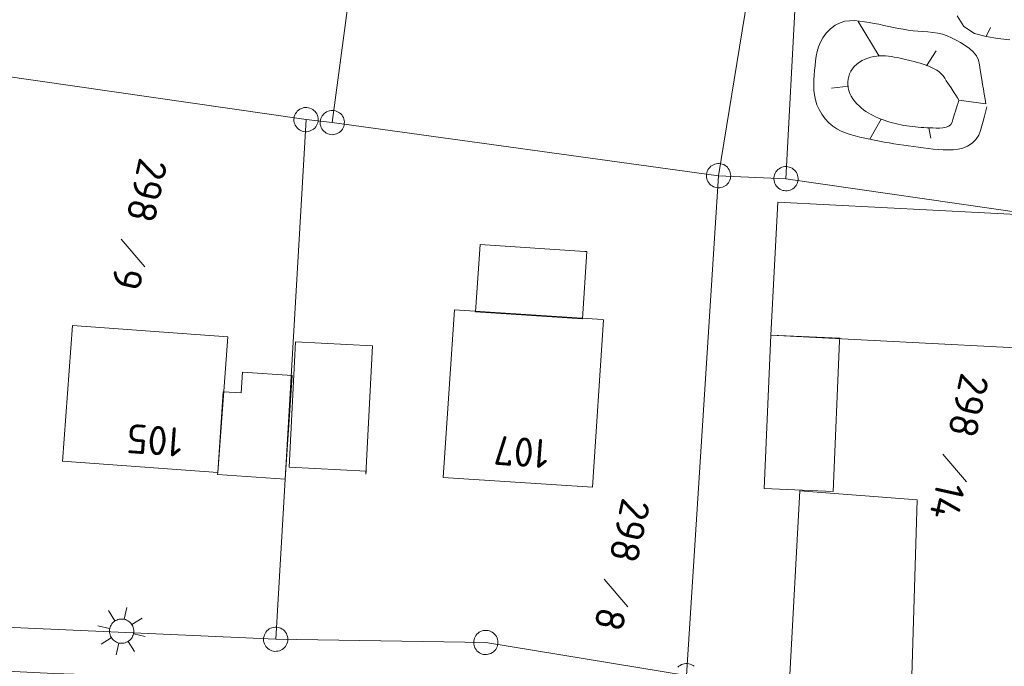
# Model space of a CAD drawing. Header units: metres. Extents: x 3425540 to 3446143, y 5432760 to 5444637.
# Tile 201 of 256: x 3435984 to 3436044, y 5440515 to 5440555. Entities that reach past the tile are written whole.
import ezdxf
from ezdxf.enums import TextEntityAlignment as Align

# ---------------------------------------------------------------- set-up
doc = ezdxf.new("R2010")
doc.units = ezdxf.units.M
for name, color, linetype, lineweight in [('B_Bestand', 9, 'Continuous', 18), ('B_Böschung', 9, 'Continuous', 18), ('B_Flurgrenzen', 9, 'Continuous', 18)]:
    doc.layers.add(name, color=color, linetype=linetype, lineweight=lineweight)
doc.styles.get("Standard").update_dxf_attribs({"font": 'isocpeur.ttf'})

msp = doc.modelspace()

# ---------------------------------------------------------------- linework, layer by layer
at = {"layer": 'B_Bestand'}
for p, q in [((3435989.415, 5440517.562), (3435989.022, 5440518.193)), ((3435989.982, 5440517.667), (3435990.143, 5440518.393)), ((3435990.464, 5440517.33), (3435991.086, 5440517.737)), ((3435989.081, 5440517.092), (3435988.354, 5440517.252)), ((3435989.183, 5440516.513), (3435988.563, 5440516.117)), ((3435990.232, 5440516.281), (3435990.627, 5440515.661)), ((3435990.568, 5440516.763), (3435991.284, 5440516.605)), ((3435989.653, 5440516.179), (3435989.495, 5440515.464))]:
    msp.add_line(p, q, dxfattribs=at)
for points in [[(3436046.274, 5440542.583), (3436030.323, 5440543.399), (3436029.903, 5440535.184), (3436045.824, 5440534.371), (3436045.854, 5440534.369), (3436046.274, 5440542.583)], [(3436018.271, 5440536.199), (3436011.675, 5440536.631), (3436011.947, 5440540.781), (3436018.417, 5440540.357), (3436018.543, 5440540.349), (3436018.271, 5440536.199)], [(3436018.883, 5440525.806), (3436009.68, 5440526.415), (3436010.365, 5440536.757), (3436019.505, 5440536.151), (3436019.568, 5440536.147), (3436018.883, 5440525.806)], [(3435995.756, 5440526.708), (3435996.377, 5440535.082), (3435986.79, 5440535.794), (3435986.167, 5440527.387), (3435986.169, 5440527.42), (3435995.756, 5440526.708)], [(3436029.903, 5440535.184), (3436029.493, 5440525.734), (3436033.737, 5440525.55), (3436034.141, 5440534.844), (3436034.148, 5440535), (3436029.903, 5440535.184)], [(3436000.168, 5440527.038), (3436000.566, 5440534.784), (3436005.312, 5440534.54), (3436004.903, 5440526.608), (3436004.913, 5440526.794), (3436000.168, 5440527.038)], [(3435999.915, 5440526.312), (3436000.348, 5440532.704), (3435997.289, 5440532.911), (3435997.202, 5440531.627), (3435996.093, 5440531.702), (3435995.756, 5440526.708), (3435995.748, 5440526.594), (3435999.915, 5440526.312)], [(3436031.692, 5440525.59), (3436031.043, 5440513.851), (3436038.552, 5440512.814), (3436038.935, 5440525.023), (3436031.692, 5440525.59)], [(3435989.661, 5440516.193), (3435989.739, 5440516.18), (3435989.817, 5440516.175), (3435989.896, 5440516.178), (3435989.973, 5440516.19), (3435990.049, 5440516.21), (3435990.123, 5440516.237), (3435990.193, 5440516.272), (3435990.259, 5440516.315), (3435990.321, 5440516.363), (3435990.377, 5440516.419), (3435990.427, 5440516.479), (3435990.47, 5440516.545), (3435990.506, 5440516.614), (3435990.535, 5440516.687), (3435990.556, 5440516.763), (3435990.569, 5440516.84), (3435990.573, 5440516.919), (3435990.57, 5440516.997), (3435990.558, 5440517.075), (3435990.539, 5440517.151), (3435990.511, 5440517.225), (3435990.476, 5440517.295), (3435990.434, 5440517.361), (3435990.385, 5440517.422), (3435990.33, 5440517.478), (3435990.269, 5440517.528), (3435990.204, 5440517.572), (3435990.134, 5440517.608), (3435990.061, 5440517.636), (3435989.985, 5440517.657), (3435989.908, 5440517.67), (3435989.829, 5440517.675), (3435989.751, 5440517.672), (3435989.673, 5440517.66), (3435989.597, 5440517.64), (3435989.524, 5440517.613), (3435989.454, 5440517.578), (3435989.387, 5440517.536), (3435989.326, 5440517.486), (3435989.27, 5440517.431), (3435989.22, 5440517.371), (3435989.177, 5440517.305), (3435989.141, 5440517.236), (3435989.112, 5440517.163), (3435989.091, 5440517.087), (3435989.078, 5440517.009), (3435989.073, 5440516.931), (3435989.077, 5440516.853), (3435989.088, 5440516.775), (3435989.108, 5440516.699), (3435989.136, 5440516.625), (3435989.171, 5440516.555), (3435989.213, 5440516.489), (3435989.262, 5440516.428), (3435989.317, 5440516.372), (3435989.378, 5440516.322), (3435989.443, 5440516.278), (3435989.513, 5440516.242), (3435989.586, 5440516.214), (3435989.661, 5440516.193)]]:
    msp.add_lwpolyline(points, dxfattribs=at)
msp.add_open_spline([(3436054.078, 5440504.061), (3436050.641, 5440505.295), (3436047.204, 5440506.529), (3436043.767, 5440507.762), (3436040.72, 5440508.856), (3436037.496, 5440509.367), (3436034.306, 5440509.951), (3436030.119, 5440510.718), (3436025.939, 5440511.469), (3436021.708, 5440511.886), (3436015.923, 5440512.457), (3436010.13, 5440512.858), (3436004.337, 5440513.276), (3435991.056, 5440514.235), (3435977.736, 5440514.539), (3435964.443, 5440515.443), (3435963.039, 5440515.539), (3435961.685, 5440515.915), (3435960.325, 5440516.367), (3435958.783, 5440516.88), (3435957.443, 5440517.66), (3435956.183, 5440518.763), (3435954.855, 5440519.926), (3435953.687, 5440521.175), (3435953.087, 5440522.745), (3435952.486, 5440524.318), (3435951.884, 5440525.891), (3435951.283, 5440527.464)], degree=3, knots=[0, 0, 0, 0, 0.099689, 0.099689, 0.099689, 0.188057, 0.188057, 0.188057, 0.30404, 0.30404, 0.30404, 0.462618, 0.462618, 0.462618, 0.82618, 0.82618, 0.82618, 0.864585, 0.864585, 0.864585, 0.908128, 0.908128, 0.908128, 0.954027, 0.954027, 0.954027, 1, 1, 1, 1], dxfattribs=at)
at = {"layer": 'B_Böschung'}
for p, q in [((3436036.572, 5440552.41), (3436035.284, 5440554.56)), ((3436043.191, 5440553.622), (3436043.458, 5440554.171)), ((3436039.495, 5440551.817), (3436040.105, 5440552.746)), ((3436034.682, 5440550.552), (3436033.636, 5440550.433)), ((3436041.504, 5440549.699), (3436043.169, 5440549.464)), ((3436036.696, 5440548.53), (3436036.014, 5440547.299)), ((3436039.639, 5440547.993), (3436039.77, 5440547.341))]:
    msp.add_line(p, q, dxfattribs=at)
for points in [[(3436043.169, 5440549.464), (3436043.119, 5440549.765), (3436043.068, 5440550.066), (3436043.018, 5440550.368), (3436042.968, 5440550.669), (3436042.917, 5440550.97), (3436042.817, 5440551.572), (3436042.766, 5440551.874), (3436042.711, 5440552.173), (3436042.588, 5440552.442), (3436042.394, 5440552.678), (3436042.151, 5440552.887), (3436041.881, 5440553.075), (3436041.604, 5440553.249), (3436041.329, 5440553.409), (3436041.053, 5440553.55), (3436040.773, 5440553.67), (3436040.487, 5440553.766), (3436040.193, 5440553.837), (3436039.891, 5440553.881), (3436039.586, 5440553.909), (3436039.28, 5440553.93), (3436038.976, 5440553.951), (3436038.673, 5440553.981), (3436038.373, 5440554.023), (3436038.072, 5440554.073), (3436037.772, 5440554.129), (3436037.471, 5440554.189), (3436037.171, 5440554.251), (3436036.871, 5440554.314), (3436036.571, 5440554.376), (3436036.271, 5440554.435), (3436035.97, 5440554.489), (3436035.669, 5440554.537), (3436035.369, 5440554.577), (3436035.069, 5440554.603), (3436034.77, 5440554.602), (3436034.471, 5440554.563), (3436034.173, 5440554.473), (3436033.876, 5440554.319), (3436033.579, 5440554.089), (3436033.32, 5440553.824), (3436033.115, 5440553.551), (3436032.957, 5440553.272), (3436032.839, 5440552.988), (3436032.754, 5440552.699), (3436032.694, 5440552.408), (3436032.652, 5440552.115), (3436032.622, 5440551.821), (3436032.596, 5440551.527), (3436032.57, 5440551.231), (3436032.553, 5440550.931), (3436032.548, 5440550.628), (3436032.559, 5440550.323), (3436032.593, 5440550.018), (3436032.653, 5440549.714), (3436032.744, 5440549.413), (3436032.871, 5440549.116), (3436033.038, 5440548.825), (3436033.249, 5440548.543), (3436033.48, 5440548.298), (3436033.721, 5440548.093), (3436033.973, 5440547.924), (3436034.237, 5440547.784), (3436034.512, 5440547.67), (3436034.799, 5440547.574), (3436035.097, 5440547.492), (3436035.397, 5440547.416), (3436035.696, 5440547.345), (3436035.996, 5440547.279), (3436036.296, 5440547.218), (3436036.596, 5440547.16), (3436036.896, 5440547.106), (3436037.196, 5440547.055), (3436037.497, 5440547.007), (3436037.797, 5440546.961), (3436038.098, 5440546.917), (3436038.4, 5440546.875), (3436038.701, 5440546.834), (3436039.003, 5440546.794), (3436039.307, 5440546.752), (3436039.612, 5440546.711), (3436039.918, 5440546.675), (3436040.224, 5440546.646), (3436040.531, 5440546.628), (3436040.838, 5440546.625), (3436041.143, 5440546.639), (3436041.448, 5440546.675), (3436041.751, 5440546.736), (3436042.044, 5440546.853), (3436042.313, 5440547.033), (3436042.544, 5440547.262), (3436042.724, 5440547.528), (3436042.839, 5440547.816), (3436042.997, 5440548.406), (3436043.075, 5440548.701), (3436043.233, 5440549.291)], [(3436041.399, 5440554.9), (3436041.811, 5440554.25), (3436042.473, 5440553.805), (3436043.178, 5440553.618), (3436043.913, 5440553.509), (3436044.652, 5440553.424)], [(3436041.504, 5440549.699), (3436041.407, 5440549.849), (3436041.309, 5440549.999), (3436041.212, 5440550.148), (3436041.018, 5440550.448), (3436040.92, 5440550.598), (3436040.726, 5440550.898), (3436040.629, 5440551.047), (3436040.525, 5440551.191), (3436040.406, 5440551.321), (3436040.275, 5440551.437), (3436040.132, 5440551.542), (3436039.979, 5440551.635), (3436039.817, 5440551.719), (3436039.648, 5440551.794), (3436039.473, 5440551.861), (3436039.294, 5440551.922), (3436039.112, 5440551.976), (3436038.929, 5440552.027), (3436038.745, 5440552.073), (3436038.563, 5440552.118), (3436038.384, 5440552.16), (3436038.21, 5440552.203), (3436038.04, 5440552.245), (3436037.868, 5440552.286), (3436037.693, 5440552.324), (3436037.516, 5440552.358), (3436037.337, 5440552.387), (3436037.157, 5440552.409), (3436036.976, 5440552.424), (3436036.793, 5440552.43), (3436036.611, 5440552.426), (3436036.429, 5440552.412), (3436036.248, 5440552.385), (3436036.067, 5440552.346), (3436035.888, 5440552.292), (3436035.71, 5440552.223), (3436035.535, 5440552.137), (3436035.362, 5440552.034), (3436035.194, 5440551.913), (3436035.049, 5440551.778), (3436034.93, 5440551.634), (3436034.835, 5440551.481), (3436034.761, 5440551.322), (3436034.706, 5440551.158), (3436034.668, 5440550.992), (3436034.648, 5440550.82), (3436034.647, 5440550.643), (3436034.666, 5440550.463), (3436034.705, 5440550.283), (3436034.766, 5440550.106), (3436034.85, 5440549.934), (3436034.956, 5440549.769), (3436035.082, 5440549.615), (3436035.211, 5440549.472), (3436035.342, 5440549.341), (3436035.476, 5440549.22), (3436035.613, 5440549.108), (3436035.754, 5440549.005), (3436035.899, 5440548.91), (3436036.049, 5440548.822), (3436036.204, 5440548.74), (3436036.365, 5440548.663), (3436036.532, 5440548.59), (3436036.706, 5440548.521), (3436036.881, 5440548.456), (3436037.056, 5440548.397), (3436037.232, 5440548.343), (3436037.408, 5440548.294), (3436037.583, 5440548.249), (3436037.759, 5440548.209), (3436037.935, 5440548.172), (3436038.111, 5440548.14), (3436038.287, 5440548.111), (3436038.463, 5440548.086), (3436038.639, 5440548.064), (3436038.815, 5440548.046), (3436038.991, 5440548.03), (3436039.166, 5440548.016), (3436039.342, 5440548.006), (3436039.517, 5440547.997), (3436039.694, 5440547.99), (3436039.887, 5440547.98), (3436040.096, 5440547.971), (3436040.309, 5440547.97), (3436040.517, 5440547.983), (3436040.709, 5440548.02), (3436040.875, 5440548.085), (3436041.003, 5440548.187), (3436041.083, 5440548.333), (3436041.135, 5440548.504), (3436041.241, 5440548.846), (3436041.293, 5440549.016), (3436041.399, 5440549.358), (3436041.451, 5440549.528), (3436041.504, 5440549.699)]]:
    msp.add_lwpolyline(points, dxfattribs=at)
at = {"layer": 'B_Flurgrenzen'}
for p, q in [((3436030.828, 5440544.849), (3436032.689, 5440580.654)), ((3436007.003, 5440579.493), (3436002.827, 5440548.315)), ((3436031.667, 5440575.68), (3436026.669, 5440545.036)), ((3436001.206, 5440548.495), (3435979.007, 5440551.694)), ((3436001.206, 5440548.495), (3435999.335, 5440516.426)), ((3436002.827, 5440548.315), (3436001.206, 5440548.495)), ((3436026.669, 5440545.036), (3436002.827, 5440548.315)), ((3436024.684, 5440514.183), (3436026.669, 5440545.036)), ((3436026.669, 5440545.036), (3436030.828, 5440544.849)), ((3436030.828, 5440544.849), (3436049.982, 5440542.071)), ((3435989.798, 5440541.122), (3435991.264, 5440539.415)), ((3436040.509, 5440527.849), (3436041.975, 5440526.142)), ((3436019.6, 5440520.125), (3436021.066, 5440518.418)), ((3435974.478, 5440517.531), (3435999.335, 5440516.426)), ((3435999.335, 5440516.426), (3436012.303, 5440516.228)), ((3436012.303, 5440516.228), (3436024.684, 5440514.183))]:
    msp.add_line(p, q, dxfattribs=at)
for points in [[(3436000.592, 5440548.064), (3436000.651, 5440547.99), (3436000.717, 5440547.928), (3436000.795, 5440547.868), (3436000.876, 5440547.824), (3436000.964, 5440547.792), (3436001.056, 5440547.763), (3436001.147, 5440547.747), (3436001.24, 5440547.747), (3436001.335, 5440547.756), (3436001.425, 5440547.783), (3436001.511, 5440547.814), (3436001.595, 5440547.859), (3436001.672, 5440547.913), (3436001.743, 5440547.977), (3436001.802, 5440548.048), (3436001.857, 5440548.123), (3436001.898, 5440548.209), (3436001.93, 5440548.296), (3436001.946, 5440548.387), (3436001.95, 5440548.484), (3436001.949, 5440548.577), (3436001.936, 5440548.668), (3436001.906, 5440548.763), (3436001.869, 5440548.845), (3436001.82, 5440548.926), (3436001.761, 5440549), (3436001.695, 5440549.062), (3436001.617, 5440549.123), (3436001.536, 5440549.167), (3436001.448, 5440549.199), (3436001.356, 5440549.228), (3436001.265, 5440549.244), (3436001.172, 5440549.243), (3436001.077, 5440549.234), (3436000.987, 5440549.208), (3436000.901, 5440549.176), (3436000.817, 5440549.131), (3436000.74, 5440549.077), (3436000.669, 5440549.013), (3436000.61, 5440548.943), (3436000.555, 5440548.868), (3436000.514, 5440548.782), (3436000.482, 5440548.694), (3436000.466, 5440548.604), (3436000.462, 5440548.507), (3436000.462, 5440548.414), (3436000.476, 5440548.322), (3436000.506, 5440548.228), (3436000.543, 5440548.145), (3436000.592, 5440548.064)], [(3436002.187, 5440547.922), (3436002.242, 5440547.845), (3436002.303, 5440547.779), (3436002.378, 5440547.714), (3436002.456, 5440547.665), (3436002.542, 5440547.627), (3436002.632, 5440547.593), (3436002.722, 5440547.571), (3436002.815, 5440547.566), (3436002.91, 5440547.569), (3436003.001, 5440547.59), (3436003.089, 5440547.616), (3436003.176, 5440547.656), (3436003.256, 5440547.705), (3436003.33, 5440547.764), (3436003.394, 5440547.831), (3436003.454, 5440547.902), (3436003.499, 5440547.986), (3436003.537, 5440548.071), (3436003.559, 5440548.161), (3436003.569, 5440548.257), (3436003.574, 5440548.35), (3436003.566, 5440548.442), (3436003.542, 5440548.538), (3436003.51, 5440548.623), (3436003.466, 5440548.707), (3436003.412, 5440548.784), (3436003.35, 5440548.85), (3436003.276, 5440548.915), (3436003.197, 5440548.964), (3436003.112, 5440549.002), (3436003.021, 5440549.037), (3436002.932, 5440549.058), (3436002.839, 5440549.063), (3436002.744, 5440549.06), (3436002.653, 5440549.039), (3436002.565, 5440549.013), (3436002.478, 5440548.974), (3436002.397, 5440548.924), (3436002.323, 5440548.865), (3436002.26, 5440548.798), (3436002.2, 5440548.727), (3436002.154, 5440548.643), (3436002.116, 5440548.558), (3436002.095, 5440548.468), (3436002.085, 5440548.372), (3436002.08, 5440548.279), (3436002.088, 5440548.187), (3436002.112, 5440548.091), (3436002.143, 5440548.006), (3436002.187, 5440547.922)], [(3436027.419, 5440545.038), (3436027.413, 5440545.133), (3436027.395, 5440545.221), (3436027.365, 5440545.316), (3436027.324, 5440545.398), (3436027.27, 5440545.475), (3436027.211, 5440545.551), (3436027.146, 5440545.616), (3436027.069, 5440545.669), (3436026.986, 5440545.716), (3436026.897, 5440545.745), (3436026.809, 5440545.768), (3436026.714, 5440545.78), (3436026.62, 5440545.78), (3436026.525, 5440545.767), (3436026.437, 5440545.743), (3436026.348, 5440545.714), (3436026.266, 5440545.666), (3436026.189, 5440545.613), (3436026.124, 5440545.547), (3436026.065, 5440545.471), (3436026.013, 5440545.394), (3436025.972, 5440545.311), (3436025.942, 5440545.216), (3436025.925, 5440545.128), (3436025.919, 5440545.033), (3436025.926, 5440544.939), (3436025.944, 5440544.85), (3436025.973, 5440544.756), (3436026.015, 5440544.673), (3436026.069, 5440544.597), (3436026.128, 5440544.52), (3436026.193, 5440544.455), (3436026.27, 5440544.402), (3436026.353, 5440544.355), (3436026.442, 5440544.326), (3436026.53, 5440544.303), (3436026.625, 5440544.291), (3436026.719, 5440544.292), (3436026.814, 5440544.304), (3436026.902, 5440544.328), (3436026.991, 5440544.358), (3436027.073, 5440544.405), (3436027.15, 5440544.459), (3436027.214, 5440544.524), (3436027.273, 5440544.601), (3436027.326, 5440544.678), (3436027.367, 5440544.761), (3436027.396, 5440544.855), (3436027.414, 5440544.944), (3436027.419, 5440545.038)], [(3436031.498, 5440544.512), (3436031.535, 5440544.6), (3436031.559, 5440544.687), (3436031.575, 5440544.784), (3436031.575, 5440544.877), (3436031.562, 5440544.969), (3436031.544, 5440545.064), (3436031.515, 5440545.152), (3436031.47, 5440545.233), (3436031.417, 5440545.313), (3436031.351, 5440545.379), (3436031.283, 5440545.44), (3436031.204, 5440545.493), (3436031.119, 5440545.535), (3436031.03, 5440545.567), (3436030.94, 5440545.586), (3436030.847, 5440545.599), (3436030.752, 5440545.594), (3436030.66, 5440545.581), (3436030.573, 5440545.552), (3436030.485, 5440545.51), (3436030.403, 5440545.465), (3436030.329, 5440545.41), (3436030.261, 5440545.338), (3436030.205, 5440545.267), (3436030.157, 5440545.185), (3436030.12, 5440545.098), (3436030.096, 5440545.011), (3436030.08, 5440544.913), (3436030.08, 5440544.821), (3436030.093, 5440544.729), (3436030.112, 5440544.633), (3436030.141, 5440544.546), (3436030.185, 5440544.464), (3436030.238, 5440544.385), (3436030.304, 5440544.319), (3436030.373, 5440544.258), (3436030.452, 5440544.205), (3436030.536, 5440544.163), (3436030.626, 5440544.131), (3436030.716, 5440544.112), (3436030.808, 5440544.099), (3436030.903, 5440544.104), (3436030.996, 5440544.117), (3436031.083, 5440544.146), (3436031.17, 5440544.188), (3436031.252, 5440544.233), (3436031.326, 5440544.288), (3436031.395, 5440544.359), (3436031.45, 5440544.431), (3436031.498, 5440544.512)], [(3435998.931, 5440515.794), (3435999.013, 5440515.748), (3435999.098, 5440515.716), (3435999.193, 5440515.689), (3435999.285, 5440515.68), (3435999.378, 5440515.683), (3435999.475, 5440515.691), (3435999.564, 5440515.711), (3435999.651, 5440515.747), (3435999.735, 5440515.791), (3435999.808, 5440515.85), (3435999.875, 5440515.912), (3435999.936, 5440515.985), (3435999.987, 5440516.064), (3436000.028, 5440516.15), (3436000.056, 5440516.238), (3436000.079, 5440516.328), (3436000.084, 5440516.423), (3436000.08, 5440516.517), (3436000.061, 5440516.606), (3436000.028, 5440516.698), (3435999.992, 5440516.784), (3435999.945, 5440516.863), (3435999.881, 5440516.939), (3435999.816, 5440517.002), (3435999.74, 5440517.058), (3435999.657, 5440517.104), (3435999.573, 5440517.136), (3435999.477, 5440517.162), (3435999.385, 5440517.172), (3435999.292, 5440517.169), (3435999.195, 5440517.161), (3435999.106, 5440517.141), (3435999.02, 5440517.105), (3435998.935, 5440517.061), (3435998.863, 5440517.002), (3435998.795, 5440516.94), (3435998.734, 5440516.867), (3435998.683, 5440516.787), (3435998.642, 5440516.702), (3435998.614, 5440516.614), (3435998.591, 5440516.524), (3435998.586, 5440516.429), (3435998.59, 5440516.335), (3435998.609, 5440516.245), (3435998.642, 5440516.154), (3435998.678, 5440516.068), (3435998.726, 5440515.989), (3435998.789, 5440515.913), (3435998.854, 5440515.85), (3435998.931, 5440515.794)], [(3436011.647, 5440515.864), (3436011.698, 5440515.785), (3436011.757, 5440515.716), (3436011.829, 5440515.647), (3436011.905, 5440515.595), (3436011.989, 5440515.554), (3436012.078, 5440515.515), (3436012.166, 5440515.49), (3436012.259, 5440515.481), (3436012.354, 5440515.48), (3436012.446, 5440515.497), (3436012.535, 5440515.519), (3436012.623, 5440515.555), (3436012.706, 5440515.601), (3436012.783, 5440515.657), (3436012.849, 5440515.72), (3436012.912, 5440515.789), (3436012.961, 5440515.871), (3436013.002, 5440515.954), (3436013.028, 5440516.043), (3436013.042, 5440516.138), (3436013.051, 5440516.231), (3436013.047, 5440516.324), (3436013.027, 5440516.421), (3436013, 5440516.507), (3436012.959, 5440516.592), (3436012.908, 5440516.672), (3436012.849, 5440516.741), (3436012.778, 5440516.809), (3436012.702, 5440516.861), (3436012.618, 5440516.903), (3436012.529, 5440516.941), (3436012.441, 5440516.966), (3436012.348, 5440516.976), (3436012.252, 5440516.977), (3436012.161, 5440516.96), (3436012.072, 5440516.937), (3436011.983, 5440516.902), (3436011.901, 5440516.856), (3436011.824, 5440516.8), (3436011.758, 5440516.736), (3436011.695, 5440516.667), (3436011.645, 5440516.586), (3436011.604, 5440516.502), (3436011.579, 5440516.414), (3436011.564, 5440516.318), (3436011.555, 5440516.225), (3436011.559, 5440516.133), (3436011.579, 5440516.036), (3436011.607, 5440515.95), (3436011.647, 5440515.864)], [(3436025.168, 5440514.756), (3436025.093, 5440514.809), (3436025.009, 5440514.852), (3436024.921, 5440514.892), (3436024.833, 5440514.919), (3436024.741, 5440514.929), (3436024.645, 5440514.932), (3436024.553, 5440514.916), (3436024.464, 5440514.896), (3436024.375, 5440514.861), (3436024.292, 5440514.817), (3436024.214, 5440514.762), (3436024.147, 5440514.7)]]:
    msp.add_lwpolyline(points, dxfattribs=at)

# ---------------------------------------------------------------- texts
at = {"layer": 'B_Bestand'}
for s, p in [('105', (3435991.845, 5440528.705)), ('107', (3436014.474, 5440527.987))]:
    msp.add_text(s, height=1.8, rotation=175.7526, dxfattribs=at).set_placement(p, align=Align.MIDDLE)
at = {"layer": 'B_Flurgrenzen'}
for s, p in [('298', (3435990.926, 5440546.225)), ('9', (3435989.442, 5440539.512)), ('298', (3436041.637, 5440532.952)), ('14', (3436040.153, 5440526.239)), ('298', (3436020.728, 5440525.228)), ('8', (3436019.244, 5440518.514))]:
    msp.add_text(s, height=1.8, rotation=257.53502, dxfattribs=at).set_placement(p)

doc.saveas('drawing.dxf')
